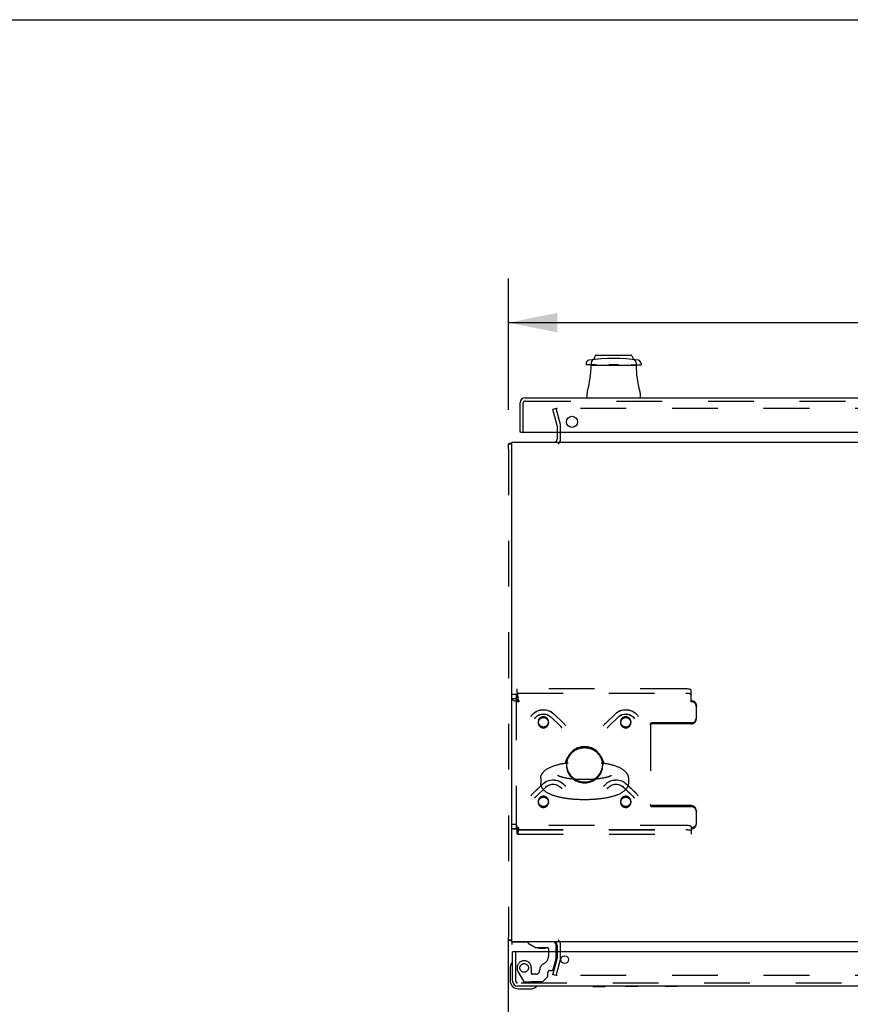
# Model space of a CAD drawing. Header units: inches. Extents: x 0 to 200, y 0 to 129.
# Tile 51 of 99: x 40 to 60, y 106 to 129. Entities that reach past the tile are written whole.
import ezdxf

# ---------------------------------------------------------------- set-up
doc = ezdxf.new("R2010")
doc.units = ezdxf.units.IN
doc.header["$LTSCALE"] = 11
doc.header["$MEASUREMENT"] = 0
doc.linetypes.add('HIDDEN', pattern=[0.2, 0.1, -0.1])
doc.layers.get('0').update_dxf_attribs({"linetype": 'CONTINUOUS'})
for name, color, linetype in [('DEFAULT_2', 8, 'HIDDEN'), ('DIMENSIONS', 7, 'CONTINUOUS'), ('FRONT_UPPER_DOOR_ASSEMBLY', 7, 'CONTINUOUS'), ('REAR_DOOR_ASSEMBLY', 7, 'CONTINUOUS')]:
    doc.layers.add(name, color=color, linetype=linetype)
doc.styles.get("Standard").update_dxf_attribs({"font": 'arial.ttf'})
doc.dimstyles.new('DIMSTYLE_1', dxfattribs={"dimtxt": 0.882353, "dimasz": 1.176471, "dimexe": 0.09, "dimexo": 0.07, "dimgap": 0.0375, "dimtad": 0, "dimtih": 1, "dimtoh": 1, "dimzin": 4, "dimdsep": 46, "dimtxsty": 'Standard', "dimblk": '_FILLED', "dimblk1": '_FILLED', "dimblk2": '_FILLED', "dimcen": 0.09, "dimadec": 3, "dimazin": 1, "dimtfac": 1, "dimtdec": 3, "dimtofl": 0, "dimtmove": 0, "dimatfit": 3, "dimldrblk": '_FILLED', "dimfxl": 0, "dimtolj": 1, "dimtzin": 4, "dimarcsym": 0})

# ---------------------------------------------------------------- blocks, each defined once
blk = doc.blocks.new('_FILLED')
at = {"color": 0, "linetype": 'ByBlock'}
blk.add_solid([(0, 0), (-1, 0.2), (-1, -0.2)], dxfattribs=at)
blk = doc.blocks.new('*D18')
at = {"layer": 'DIMENSIONS', "color": 2, "linetype": 'Continuous'}
for p, q in [((51.673, 120.038), (51.673, 123.19)), ((77.673, 120.038), (77.673, 123.19)), ((51.673, 122.131), (62.69, 122.131)), ((77.673, 122.131), (66.656, 122.131))]:
    blk.add_line(p, q, dxfattribs=at)
at = {"layer": 'DIMENSIONS', "color": 2, "linetype": 'Continuous', "xscale": 1.1764705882, "yscale": 1.1764705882, "zscale": 1.1764705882, "rotation": 180}
blk.add_blockref('_FILLED', (51.673, 122.131), dxfattribs=at)
at = {"layer": 'DIMENSIONS', "color": 2, "linetype": 'Continuous', "xscale": 1.1764705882, "yscale": 1.1764705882, "zscale": 1.1764705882}
blk.add_blockref('_FILLED', (77.673, 122.131), dxfattribs=at)
at = {"layer": 'DIMENSIONS', "color": 2, "linetype": 'Continuous', "insert": (64.673, 122.573), "char_height": 0.8824, "width": 3.08332, "attachment_point": 2, "line_spacing_factor": 0.9}
blk.add_mtext('26.00', dxfattribs=at)

msp = doc.modelspace()

# ---------------------------------------------------------------- linework, layer by layer
at = {"color": 7, "linetype": 'Continuous'}
for p, q in [((0, 129.412), (200, 129.412)), ((52.845, 119.497), (52.845, 119.334)), ((51.673, 119.089), (51.673, 119.215)), ((51.673, 119.215), (51.751, 119.215)), ((51.713, 119.225), (51.701, 119.224)), ((51.751, 107.25), (51.751, 119.254)), ((77.595, 119.254), (51.751, 119.254)), ((52.447, 111.184), (52.447, 111.061)), ((54.555, 111.184), (54.555, 111.061)), ((51.673, 95.166), (51.673, 107.367)), ((51.751, 107.293), (51.673, 107.293)), ((77.595, 107.254), (51.751, 107.254)), ((52.845, 107.174), (52.845, 107.011))]:
    msp.add_line(p, q, dxfattribs=at)
at = {"color": 3, "linetype": 'Continuous'}
for p, q in [((51.751, 107.25), (51.751, 107.188)), ((51.751, 107.25), (52.149, 107.25)), ((52.763, 107.25), (52.79, 107.25))]:
    msp.add_line(p, q, dxfattribs=at)
at = {"color": 7, "linetype": 'Continuous'}
for points in [[(51.701, 119.224), (51.698, 119.224), (51.694, 119.224), (51.691, 119.223), (51.688, 119.223), (51.686, 119.222), (51.683, 119.222), (51.681, 119.221), (51.679, 119.221), (51.677, 119.22), (51.676, 119.219), (51.675, 119.219), (51.674, 119.218), (51.674, 119.217), (51.673, 119.216), (51.673, 119.215)], [(51.751, 119.232), (51.748, 119.231), (51.744, 119.23), (51.74, 119.229), (51.736, 119.228), (51.731, 119.227), (51.727, 119.226), (51.722, 119.226), (51.718, 119.226), (51.713, 119.225)], [(53.966, 111.546), (53.965, 111.547), (53.963, 111.559), (53.959, 111.571), (53.956, 111.582), (53.952, 111.594), (53.948, 111.606), (53.944, 111.617), (53.939, 111.628), (53.934, 111.64), (53.928, 111.651), (53.923, 111.662), (53.917, 111.673), (53.911, 111.683), (53.904, 111.694), (53.897, 111.704), (53.89, 111.714), (53.883, 111.724), (53.875, 111.734), (53.867, 111.743), (53.859, 111.753), (53.85, 111.762), (53.842, 111.771), (53.833, 111.78), (53.824, 111.788), (53.814, 111.796), (53.805, 111.804), (53.795, 111.812), (53.785, 111.819), (53.774, 111.827), (53.764, 111.833), (53.753, 111.84), (53.742, 111.847), (53.731, 111.853), (53.72, 111.858), (53.709, 111.864), (53.698, 111.869), (53.686, 111.874), (53.674, 111.879), (53.662, 111.883), (53.65, 111.887), (53.638, 111.891), (53.626, 111.894), (53.614, 111.897), (53.601, 111.9), (53.589, 111.902), (53.577, 111.905), (53.564, 111.906), (53.551, 111.908), (53.539, 111.909), (53.526, 111.91), (53.514, 111.91), (53.501, 111.91), (53.488, 111.91), (53.476, 111.91), (53.463, 111.909), (53.45, 111.908), (53.438, 111.906), (53.425, 111.905), (53.413, 111.902), (53.4, 111.9), (53.388, 111.897), (53.376, 111.894), (53.363, 111.891), (53.351, 111.887), (53.339, 111.883), (53.328, 111.879), (53.316, 111.874), (53.304, 111.869), (53.293, 111.864), (53.282, 111.858), (53.27, 111.852), (53.259, 111.846), (53.249, 111.84), (53.238, 111.833), (53.228, 111.826), (53.217, 111.819), (53.207, 111.812), (53.197, 111.804), (53.188, 111.796), (53.178, 111.788), (53.169, 111.779), (53.16, 111.771), (53.152, 111.762), (53.143, 111.753), (53.135, 111.743), (53.127, 111.734), (53.119, 111.724), (53.112, 111.714), (53.105, 111.704), (53.098, 111.694), (53.092, 111.683), (53.085, 111.672), (53.079, 111.662), (53.074, 111.651), (53.068, 111.64), (53.063, 111.628), (53.059, 111.617), (53.054, 111.606), (53.05, 111.594), (53.046, 111.582), (53.043, 111.571), (53.04, 111.559), (53.037, 111.547), (53.037, 111.546)], [(52.483, 111.297), (52.488, 111.303), (52.495, 111.312), (52.502, 111.321), (52.51, 111.33), (52.518, 111.339), (52.526, 111.348), (52.535, 111.357), (52.545, 111.365), (52.555, 111.374), (52.566, 111.382), (52.577, 111.391), (52.59, 111.4), (52.603, 111.408), (52.617, 111.417), (52.632, 111.425), (52.648, 111.434), (52.664, 111.442), (52.682, 111.45), (52.701, 111.458), (52.719, 111.466), (52.738, 111.473), (52.756, 111.48), (52.775, 111.486), (52.794, 111.492), (52.812, 111.497), (52.831, 111.503), (52.85, 111.508), (52.869, 111.512), (52.888, 111.517), (52.907, 111.521), (52.926, 111.526), (52.945, 111.529), (52.964, 111.533), (52.984, 111.537), (53.003, 111.54), (53.023, 111.544), (53.043, 111.547), (53.063, 111.55), (53.083, 111.552), (53.104, 111.555)], [(53.898, 111.555), (53.919, 111.552), (53.939, 111.55), (53.959, 111.547), (53.978, 111.544), (53.998, 111.54), (54.017, 111.537), (54.037, 111.533), (54.056, 111.53), (54.075, 111.526), (54.094, 111.522), (54.113, 111.517), (54.131, 111.513), (54.15, 111.508), (54.169, 111.503), (54.187, 111.498), (54.206, 111.493), (54.224, 111.487), (54.242, 111.481), (54.261, 111.474), (54.279, 111.467), (54.297, 111.46), (54.315, 111.453), (54.333, 111.445), (54.349, 111.437), (54.365, 111.428), (54.38, 111.42), (54.394, 111.412), (54.406, 111.404), (54.418, 111.396), (54.429, 111.388), (54.44, 111.38), (54.45, 111.372), (54.459, 111.364), (54.468, 111.356), (54.476, 111.348), (54.484, 111.34), (54.492, 111.331), (54.499, 111.323), (54.506, 111.315), (54.512, 111.306), (54.518, 111.298), (54.519, 111.297)], [(52.447, 111.184), (52.447, 111.186), (52.447, 111.194), (52.448, 111.202), (52.449, 111.21), (52.45, 111.218), (52.452, 111.226), (52.454, 111.234), (52.456, 111.242), (52.459, 111.25), (52.462, 111.258), (52.465, 111.266), (52.469, 111.274), (52.474, 111.281), (52.478, 111.289), (52.483, 111.297)], [(53.501, 111.149), (53.484, 111.149), (53.467, 111.149), (53.45, 111.149), (53.433, 111.15), (53.416, 111.15), (53.399, 111.151), (53.382, 111.151), (53.365, 111.152), (53.349, 111.153), (53.332, 111.154), (53.315, 111.155), (53.299, 111.156), (53.283, 111.157), (53.267, 111.158), (53.251, 111.16), (53.236, 111.161), (53.22, 111.163), (53.205, 111.164), (53.19, 111.166), (53.175, 111.168), (53.16, 111.169), (53.146, 111.171), (53.132, 111.173), (53.118, 111.175), (53.105, 111.177), (53.092, 111.18), (53.079, 111.182), (53.066, 111.184), (53.054, 111.186), (53.042, 111.189), (53.03, 111.191), (53.019, 111.193), (53.008, 111.196), (52.998, 111.198), (52.988, 111.201), (52.978, 111.203), (52.969, 111.205), (52.96, 111.208), (52.951, 111.21), (52.943, 111.213), (52.935, 111.215), (52.928, 111.217), (52.921, 111.219), (52.914, 111.222), (52.908, 111.224), (52.903, 111.226), (52.897, 111.228), (52.892, 111.23), (52.888, 111.232), (52.884, 111.234), (52.88, 111.235), (52.876, 111.237), (52.873, 111.238), (52.871, 111.24), (52.868, 111.241), (52.866, 111.242), (52.864, 111.243), (52.863, 111.244), (52.862, 111.244), (52.861, 111.245), (52.86, 111.245), (52.86, 111.246), (52.86, 111.246), (52.86, 111.246)], [(54.142, 111.245), (54.142, 111.245), (54.142, 111.246), (54.142, 111.246), (54.142, 111.246), (54.142, 111.245), (54.141, 111.245), (54.14, 111.244), (54.139, 111.243), (54.137, 111.243), (54.136, 111.242), (54.133, 111.241), (54.131, 111.239), (54.128, 111.238), (54.125, 111.236), (54.122, 111.235), (54.118, 111.233), (54.114, 111.231), (54.109, 111.23), (54.104, 111.228), (54.099, 111.226), (54.093, 111.223), (54.087, 111.221), (54.08, 111.219), (54.073, 111.217), (54.066, 111.215), (54.058, 111.212), (54.05, 111.21), (54.041, 111.208), (54.033, 111.205), (54.023, 111.203), (54.013, 111.2), (54.003, 111.198), (53.993, 111.195), (53.982, 111.193), (53.971, 111.191), (53.959, 111.188), (53.948, 111.186), (53.935, 111.184), (53.923, 111.182), (53.91, 111.179), (53.897, 111.177), (53.883, 111.175), (53.87, 111.173), (53.856, 111.171), (53.841, 111.169), (53.827, 111.168), (53.812, 111.166), (53.797, 111.164), (53.782, 111.163), (53.766, 111.161), (53.751, 111.16), (53.735, 111.158), (53.719, 111.157), (53.703, 111.156), (53.687, 111.155), (53.67, 111.154), (53.654, 111.153), (53.637, 111.152), (53.62, 111.151), (53.603, 111.151), (53.586, 111.15), (53.569, 111.15), (53.552, 111.149), (53.535, 111.149), (53.518, 111.149), (53.501, 111.149)], [(54.519, 111.297), (54.524, 111.289), (54.528, 111.282), (54.533, 111.274), (54.537, 111.266), (54.54, 111.258), (54.543, 111.251), (54.546, 111.243), (54.548, 111.235), (54.55, 111.227), (54.552, 111.22), (54.553, 111.212), (54.554, 111.204), (54.555, 111.196), (54.555, 111.188), (54.555, 111.184)], [(52.483, 110.948), (52.48, 110.953), (52.475, 110.96), (52.471, 110.968), (52.467, 110.976), (52.464, 110.983), (52.46, 110.991), (52.458, 110.999), (52.455, 111.006), (52.453, 111.014), (52.451, 111.022), (52.45, 111.029), (52.449, 111.037), (52.448, 111.045), (52.447, 111.053), (52.447, 111.061)], [(54.555, 111.061), (54.555, 111.053), (54.554, 111.045), (54.554, 111.037), (54.552, 111.029), (54.551, 111.021), (54.549, 111.014), (54.547, 111.006), (54.544, 110.998), (54.541, 110.99), (54.538, 110.982), (54.534, 110.974), (54.53, 110.966), (54.525, 110.958), (54.52, 110.95), (54.519, 110.948)], [(53.501, 110.666), (53.48, 110.666), (53.458, 110.666), (53.437, 110.666), (53.416, 110.667), (53.394, 110.667), (53.373, 110.668), (53.352, 110.669), (53.331, 110.67), (53.31, 110.671), (53.289, 110.672), (53.268, 110.674), (53.247, 110.675), (53.226, 110.677), (53.205, 110.679), (53.185, 110.681), (53.164, 110.683), (53.144, 110.685), (53.124, 110.687), (53.103, 110.69), (53.083, 110.692), (53.063, 110.695), (53.044, 110.698), (53.024, 110.701), (53.004, 110.704), (52.985, 110.708), (52.966, 110.711), (52.946, 110.715), (52.927, 110.719), (52.908, 110.723), (52.89, 110.727), (52.871, 110.732), (52.852, 110.737), (52.833, 110.742), (52.815, 110.747), (52.797, 110.752), (52.778, 110.758), (52.76, 110.764), (52.742, 110.771), (52.723, 110.777), (52.705, 110.785), (52.687, 110.792), (52.669, 110.8), (52.653, 110.808), (52.637, 110.816), (52.623, 110.825), (52.609, 110.833), (52.596, 110.841), (52.584, 110.849), (52.573, 110.857), (52.562, 110.865), (52.552, 110.873), (52.543, 110.881), (52.534, 110.889), (52.526, 110.897), (52.518, 110.905), (52.511, 110.913), (52.503, 110.922), (52.496, 110.93), (52.49, 110.939), (52.484, 110.947), (52.483, 110.948)], [(54.519, 110.948), (54.514, 110.942), (54.508, 110.933), (54.5, 110.924), (54.493, 110.915), (54.484, 110.906), (54.476, 110.897), (54.467, 110.888), (54.458, 110.88), (54.447, 110.871), (54.436, 110.862), (54.425, 110.854), (54.413, 110.845), (54.4, 110.837), (54.385, 110.828), (54.37, 110.82), (54.355, 110.811), (54.338, 110.803), (54.32, 110.795), (54.302, 110.787), (54.283, 110.779), (54.264, 110.772), (54.246, 110.765), (54.227, 110.759), (54.208, 110.753), (54.19, 110.748), (54.171, 110.742), (54.152, 110.737), (54.133, 110.732), (54.114, 110.728), (54.096, 110.724), (54.076, 110.719), (54.057, 110.715), (54.038, 110.712), (54.018, 110.708), (53.999, 110.705), (53.979, 110.701), (53.959, 110.698), (53.94, 110.695), (53.92, 110.693), (53.899, 110.69), (53.879, 110.687), (53.859, 110.685), (53.838, 110.683), (53.818, 110.681), (53.797, 110.679), (53.776, 110.677), (53.756, 110.675), (53.735, 110.674), (53.714, 110.672), (53.693, 110.671), (53.671, 110.67), (53.65, 110.669), (53.629, 110.668), (53.608, 110.667), (53.587, 110.667), (53.565, 110.666), (53.544, 110.666), (53.522, 110.666), (53.501, 110.666)], [(51.713, 107.282), (51.701, 107.283), (51.698, 107.283), (51.694, 107.284), (51.691, 107.284), (51.688, 107.284), (51.686, 107.285), (51.683, 107.285), (51.681, 107.286), (51.679, 107.286), (51.677, 107.287), (51.676, 107.288), (51.675, 107.289), (51.674, 107.289), (51.674, 107.29), (51.673, 107.291), (51.673, 107.293)], [(51.751, 107.275), (51.748, 107.276), (51.744, 107.277), (51.74, 107.278), (51.736, 107.279), (51.731, 107.28), (51.727, 107.281), (51.722, 107.281), (51.718, 107.282), (51.713, 107.282)]]:
    msp.add_lwpolyline(points, dxfattribs=at)
for centre, start, end in [((52.765, 119.334), 270, 360), ((52.765, 107.174), 0, 90)]:
    msp.add_arc(centre, 0.08, start, end, dxfattribs=at)
at = {"layer": 'DEFAULT_2', "color": 8, "linetype": 'HIDDEN'}
for p, q in [((52.816, 120.066), (52.741, 120.046)), ((52.843, 119.663), (52.741, 120.046)), ((52.919, 119.683), (52.816, 120.066)), ((76.505, 120.066), (52.841, 120.066)), ((52.845, 119.65), (52.845, 119.497)), ((52.923, 119.334), (52.923, 119.65)), ((51.673, 119.089), (51.673, 107.367)), ((51.751, 113.2), (51.855, 113.2)), ((51.855, 113.2), (51.855, 109.975)), ((51.885, 113.227), (51.885, 113.329)), ((55.939, 113.329), (51.885, 113.329)), ((51.885, 113.229), (55.939, 113.229)), ((51.885, 113.227), (51.885, 113.126)), ((56.064, 113.022), (56.064, 113.297)), ((51.751, 113.097), (51.855, 113.097)), ((51.913, 113.065), (51.909, 113.096)), ((51.916, 113.056), (51.909, 113.077)), ((51.916, 113.04), (51.913, 113.065)), ((51.918, 113.049), (51.916, 113.056)), ((51.918, 113.022), (51.916, 113.04)), ((51.918, 113.049), (51.918, 113.022)), ((56.189, 112.928), (56.189, 112.901)), ((56.189, 112.61), (56.189, 112.901)), ((52.687, 112.657), (52.92, 112.432)), ((52.688, 112.655), (52.921, 112.43)), ((52.759, 112.732), (52.992, 112.507)), ((52.761, 112.73), (52.994, 112.505)), ((54.009, 112.505), (54.242, 112.73)), ((54.01, 112.507), (54.243, 112.732)), ((54.081, 112.43), (54.314, 112.655)), ((54.082, 112.432), (54.315, 112.657)), ((52.387, 112.541), (52.387, 112.514)), ((52.637, 112.541), (52.637, 112.514)), ((54.366, 112.541), (54.366, 112.514)), ((54.616, 112.541), (54.616, 112.514)), ((55.089, 112.46), (55.089, 112.487)), ((55.089, 112.46), (55.089, 110.526)), ((56.064, 112.516), (55.119, 112.516)), ((56.064, 112.489), (55.119, 112.489)), ((53.064, 111.52), (53.064, 111.493)), ((53.939, 111.52), (53.939, 111.493)), ((52.262, 110.818), (52.495, 111.043)), ((52.264, 110.82), (52.497, 111.045)), ((54.505, 111.045), (54.738, 110.82)), ((54.507, 111.043), (54.74, 110.818)), ((52.335, 110.743), (52.568, 110.968)), ((52.336, 110.745), (52.569, 110.97)), ((54.433, 110.97), (54.666, 110.745)), ((54.434, 110.968), (54.667, 110.743)), ((52.387, 110.629), (52.387, 110.602)), ((52.637, 110.629), (52.637, 110.602)), ((54.366, 110.629), (54.366, 110.602)), ((54.616, 110.629), (54.616, 110.602)), ((56.064, 110.524), (55.119, 110.524)), ((56.064, 110.497), (55.119, 110.497)), ((56.189, 110.403), (56.189, 110.376)), ((56.189, 110.085), (56.189, 110.376)), ((51.751, 110.078), (51.855, 110.078)), ((51.885, 109.846), (51.885, 110.049)), ((55.939, 110.049), (51.885, 110.049)), ((51.751, 109.975), (51.855, 109.975)), ((51.874, 109.98), (51.865, 109.978)), ((51.885, 109.948), (55.939, 109.948)), ((51.891, 109.944), (56.064, 109.944)), ((51.891, 109.84), (56.064, 109.84)), ((51.918, 109.964), (51.918, 109.991)), ((56.064, 110.016), (56.064, 109.964)), ((56.064, 109.964), (56.064, 109.84)), ((52.845, 107.011), (52.845, 106.858)), ((52.923, 106.858), (52.923, 107.174)), ((52.741, 106.461), (52.843, 106.844)), ((52.816, 106.441), (52.919, 106.824)), ((52.816, 106.441), (52.741, 106.461)), ((76.505, 106.441), (52.841, 106.441))]:
    msp.add_line(p, q, dxfattribs=at)
for points in [[(52.841, 120.066), (52.84, 120.066), (52.838, 120.066), (52.837, 120.065), (52.835, 120.065), (52.834, 120.064), (52.833, 120.063), (52.832, 120.063), (52.83, 120.062), (52.829, 120.06), (52.829, 120.059), (52.828, 120.058), (52.827, 120.057), (52.827, 120.055), (52.827, 120.054), (52.826, 120.052), (52.826, 120.052)], [(52.826, 120.052), (52.826, 120.051), (52.827, 120.049), (52.827, 120.048)], [(51.909, 113.096), (51.906, 113.115), (51.904, 113.132), (51.902, 113.149), (51.899, 113.165), (51.897, 113.179), (51.895, 113.192), (51.892, 113.203), (51.89, 113.213), (51.887, 113.221), (51.885, 113.227)], [(51.909, 113.077), (51.906, 113.084), (51.904, 113.091), (51.902, 113.097), (51.899, 113.103), (51.897, 113.108), (51.895, 113.113), (51.892, 113.117), (51.89, 113.121), (51.887, 113.124), (51.885, 113.126)], [(56.064, 113.297), (56.062, 113.301), (56.059, 113.305), (56.054, 113.309), (56.047, 113.313), (56.038, 113.316), (56.027, 113.32), (56.015, 113.322), (56.001, 113.325), (55.986, 113.327), (55.971, 113.328), (55.955, 113.329), (55.939, 113.329)], [(55.939, 113.229), (55.955, 113.228), (55.971, 113.227), (55.986, 113.226), (56.001, 113.224), (56.015, 113.222), (56.027, 113.219), (56.038, 113.216), (56.047, 113.212), (56.054, 113.209), (56.059, 113.205), (56.062, 113.2), (56.064, 113.196)], [(51.751, 113.097), (51.752, 113.09), (51.755, 113.083), (51.76, 113.076), (51.768, 113.069), (51.777, 113.063), (51.788, 113.057), (51.8, 113.051), (51.814, 113.045), (51.829, 113.04), (51.846, 113.036), (51.863, 113.031), (51.881, 113.028), (51.899, 113.025), (51.918, 113.022)], [(51.855, 113.097), (51.855, 113.093), (51.857, 113.089), (51.859, 113.085), (51.861, 113.081), (51.865, 113.077), (51.869, 113.073), (51.874, 113.07), (51.879, 113.066), (51.885, 113.063), (51.891, 113.06), (51.897, 113.057), (51.904, 113.054), (51.911, 113.051), (51.918, 113.049)], [(56.064, 113.049), (56.08, 113.048), (56.096, 113.045), (56.111, 113.04), (56.126, 113.033), (56.14, 113.024), (56.152, 113.014), (56.163, 113.002), (56.172, 112.989), (56.179, 112.975), (56.184, 112.96), (56.187, 112.944), (56.189, 112.928)], [(56.189, 112.901), (56.187, 112.917), (56.184, 112.933), (56.179, 112.948), (56.172, 112.962), (56.163, 112.975), (56.152, 112.987), (56.14, 112.997), (56.126, 113.006), (56.111, 113.013), (56.096, 113.018), (56.08, 113.021), (56.064, 113.022)], [(52.212, 112.668), (52.232, 112.696), (52.255, 112.722), (52.28, 112.746), (52.308, 112.767), (52.337, 112.786), (52.369, 112.802), (52.402, 112.814), (52.436, 112.823), (52.47, 112.829), (52.505, 112.831), (52.541, 112.83), (52.575, 112.826), (52.609, 112.818), (52.643, 112.806), (52.674, 112.792), (52.705, 112.775), (52.733, 112.754), (52.759, 112.732)], [(52.212, 112.668), (52.232, 112.696), (52.255, 112.722), (52.28, 112.745), (52.308, 112.766), (52.337, 112.785), (52.369, 112.8), (52.402, 112.812), (52.436, 112.821), (52.471, 112.827), (52.506, 112.829), (52.541, 112.828), (52.576, 112.823), (52.61, 112.815), (52.644, 112.804), (52.676, 112.79), (52.706, 112.773), (52.734, 112.752), (52.761, 112.73)], [(52.3, 112.613), (52.317, 112.635), (52.335, 112.656), (52.356, 112.674), (52.379, 112.69), (52.403, 112.703), (52.429, 112.713), (52.456, 112.721), (52.483, 112.726), (52.511, 112.727), (52.539, 112.726), (52.566, 112.721), (52.593, 112.714), (52.619, 112.703), (52.643, 112.69), (52.666, 112.675), (52.687, 112.657)], [(52.3, 112.613), (52.317, 112.635), (52.335, 112.656), (52.356, 112.673), (52.379, 112.689), (52.404, 112.702), (52.43, 112.712), (52.457, 112.719), (52.484, 112.724), (52.512, 112.725), (52.54, 112.724), (52.567, 112.719), (52.594, 112.712), (52.62, 112.701), (52.645, 112.688), (52.667, 112.673), (52.688, 112.655)], [(52.512, 112.662), (52.495, 112.661), (52.479, 112.657), (52.464, 112.652), (52.449, 112.645), (52.435, 112.637), (52.423, 112.626), (52.412, 112.614), (52.403, 112.601), (52.396, 112.587), (52.391, 112.572), (52.388, 112.557), (52.387, 112.541)], [(52.512, 112.635), (52.495, 112.634), (52.479, 112.631), (52.464, 112.625), (52.449, 112.618), (52.435, 112.61), (52.423, 112.599), (52.412, 112.587), (52.403, 112.574), (52.396, 112.56), (52.391, 112.545), (52.388, 112.53), (52.387, 112.514)], [(52.6, 112.626), (52.588, 112.637), (52.574, 112.645), (52.559, 112.652), (52.544, 112.657), (52.528, 112.661), (52.512, 112.662)], [(52.6, 112.599), (52.588, 112.61), (52.574, 112.618), (52.559, 112.625), (52.544, 112.631), (52.528, 112.634), (52.512, 112.635)], [(54.242, 112.73), (54.268, 112.752), (54.296, 112.773), (54.326, 112.79), (54.358, 112.804), (54.392, 112.815), (54.426, 112.823), (54.461, 112.828), (54.496, 112.829), (54.531, 112.827), (54.566, 112.821), (54.6, 112.812), (54.633, 112.8), (54.665, 112.785), (54.694, 112.767), (54.722, 112.745), (54.748, 112.722), (54.77, 112.696), (54.79, 112.668)], [(54.243, 112.732), (54.269, 112.755), (54.298, 112.775), (54.328, 112.792), (54.36, 112.807), (54.394, 112.818), (54.428, 112.826), (54.463, 112.83), (54.498, 112.831), (54.533, 112.829), (54.568, 112.823), (54.602, 112.814), (54.634, 112.801), (54.665, 112.786), (54.695, 112.767), (54.722, 112.746), (54.748, 112.722), (54.77, 112.696), (54.79, 112.668)], [(54.314, 112.655), (54.335, 112.673), (54.358, 112.688), (54.382, 112.701), (54.408, 112.712), (54.435, 112.719), (54.462, 112.724), (54.49, 112.725), (54.518, 112.724), (54.545, 112.719), (54.572, 112.712), (54.598, 112.702), (54.623, 112.689), (54.646, 112.673), (54.667, 112.656), (54.685, 112.635), (54.702, 112.613)], [(54.315, 112.657), (54.336, 112.675), (54.359, 112.69), (54.384, 112.704), (54.409, 112.714), (54.436, 112.721), (54.464, 112.726), (54.492, 112.727), (54.52, 112.726), (54.547, 112.721), (54.574, 112.713), (54.6, 112.703), (54.624, 112.689), (54.646, 112.674), (54.667, 112.656), (54.686, 112.635), (54.702, 112.613)], [(54.491, 112.662), (54.474, 112.661), (54.458, 112.657), (54.443, 112.652), (54.428, 112.645), (54.415, 112.637), (54.402, 112.626)], [(54.491, 112.635), (54.474, 112.634), (54.458, 112.631), (54.443, 112.625), (54.428, 112.618), (54.415, 112.61), (54.402, 112.599)], [(54.616, 112.541), (54.615, 112.557), (54.611, 112.572), (54.606, 112.587), (54.599, 112.601), (54.59, 112.614), (54.579, 112.626), (54.567, 112.637), (54.553, 112.645), (54.538, 112.652), (54.523, 112.657), (54.507, 112.661), (54.491, 112.662)], [(54.616, 112.514), (54.615, 112.53), (54.611, 112.545), (54.606, 112.56), (54.599, 112.574), (54.59, 112.587), (54.579, 112.599), (54.567, 112.61), (54.553, 112.618), (54.538, 112.625), (54.523, 112.631), (54.507, 112.634), (54.491, 112.635)], [(56.064, 112.516), (56.08, 112.517), (56.096, 112.52), (56.111, 112.525), (56.126, 112.532), (56.14, 112.541), (56.152, 112.551), (56.163, 112.563), (56.172, 112.576), (56.179, 112.591), (56.184, 112.606), (56.187, 112.621), (56.189, 112.637)], [(52.387, 112.541), (52.388, 112.525), (52.391, 112.51), (52.396, 112.495), (52.403, 112.48), (52.412, 112.467), (52.423, 112.455)], [(52.387, 112.514), (52.388, 112.498), (52.391, 112.483), (52.396, 112.468), (52.403, 112.454), (52.412, 112.44), (52.423, 112.429)], [(52.423, 112.455), (52.436, 112.445), (52.449, 112.436), (52.464, 112.429), (52.479, 112.424), (52.495, 112.421), (52.512, 112.42)], [(52.423, 112.429), (52.436, 112.418), (52.449, 112.409), (52.464, 112.402), (52.479, 112.397), (52.495, 112.394), (52.512, 112.393)], [(52.512, 112.42), (52.528, 112.421), (52.544, 112.424), (52.559, 112.429), (52.574, 112.436), (52.588, 112.445), (52.6, 112.455), (52.611, 112.467), (52.62, 112.48), (52.627, 112.495), (52.632, 112.51), (52.635, 112.525), (52.637, 112.541)], [(52.512, 112.393), (52.528, 112.394), (52.544, 112.397), (52.559, 112.402), (52.574, 112.409), (52.588, 112.418), (52.6, 112.429), (52.611, 112.44), (52.62, 112.454), (52.627, 112.468), (52.632, 112.483), (52.635, 112.498), (52.637, 112.514)], [(52.637, 112.541), (52.635, 112.557), (52.632, 112.572), (52.627, 112.587), (52.62, 112.601), (52.611, 112.614), (52.6, 112.626)], [(52.637, 112.514), (52.635, 112.53), (52.632, 112.545), (52.627, 112.56), (52.62, 112.574), (52.611, 112.587), (52.6, 112.599)], [(52.92, 112.432), (52.926, 112.425), (52.933, 112.418), (52.939, 112.411), (52.945, 112.404), (52.95, 112.396), (52.956, 112.388)], [(52.921, 112.43), (52.928, 112.423), (52.934, 112.417), (52.94, 112.41), (52.945, 112.403), (52.951, 112.396)], [(52.992, 112.507), (53.002, 112.497), (53.011, 112.487), (53.02, 112.476), (53.028, 112.465), (53.037, 112.454), (53.044, 112.443)], [(52.994, 112.505), (53.003, 112.495), (53.012, 112.485), (53.021, 112.475), (53.029, 112.465), (53.037, 112.454)], [(53.958, 112.443), (53.966, 112.454), (53.974, 112.465), (53.982, 112.476), (53.991, 112.487), (54, 112.497), (54.01, 112.507)], [(53.965, 112.454), (53.973, 112.465), (53.981, 112.475), (53.99, 112.485), (53.999, 112.495), (54.009, 112.505)], [(54.047, 112.388), (54.052, 112.396), (54.057, 112.404), (54.063, 112.411), (54.069, 112.418), (54.076, 112.425), (54.082, 112.432)], [(54.052, 112.396), (54.057, 112.403), (54.063, 112.41), (54.068, 112.417), (54.075, 112.423), (54.081, 112.43)], [(54.402, 112.626), (54.391, 112.614), (54.382, 112.601), (54.375, 112.587), (54.37, 112.572), (54.367, 112.557), (54.366, 112.541)], [(54.402, 112.599), (54.391, 112.587), (54.382, 112.574), (54.375, 112.56), (54.37, 112.545), (54.367, 112.53), (54.366, 112.514)], [(54.366, 112.541), (54.367, 112.525), (54.37, 112.51), (54.375, 112.495), (54.382, 112.48), (54.391, 112.467), (54.402, 112.455), (54.415, 112.445), (54.428, 112.436), (54.443, 112.429), (54.458, 112.424), (54.474, 112.421), (54.491, 112.42)], [(54.366, 112.514), (54.367, 112.498), (54.37, 112.483), (54.375, 112.468), (54.382, 112.454), (54.391, 112.44), (54.402, 112.429), (54.415, 112.418), (54.428, 112.409), (54.443, 112.402), (54.458, 112.397), (54.474, 112.394), (54.491, 112.393)], [(54.491, 112.42), (54.507, 112.421), (54.523, 112.424), (54.538, 112.429), (54.553, 112.436), (54.567, 112.445), (54.579, 112.455)], [(54.491, 112.393), (54.507, 112.394), (54.523, 112.397), (54.538, 112.402), (54.553, 112.409), (54.567, 112.418), (54.579, 112.429)], [(54.579, 112.455), (54.59, 112.467), (54.599, 112.48), (54.606, 112.495), (54.611, 112.51), (54.615, 112.525), (54.616, 112.541)], [(54.579, 112.429), (54.59, 112.44), (54.599, 112.454), (54.606, 112.468), (54.611, 112.483), (54.615, 112.498), (54.616, 112.514)], [(55.089, 112.487), (55.089, 112.493), (55.091, 112.498), (55.094, 112.503), (55.097, 112.508), (55.102, 112.511), (55.107, 112.514), (55.113, 112.516), (55.119, 112.516)], [(55.089, 112.46), (55.089, 112.466), (55.091, 112.471), (55.094, 112.476), (55.097, 112.481), (55.102, 112.484), (55.107, 112.487), (55.113, 112.489), (55.119, 112.489)], [(56.064, 112.489), (56.08, 112.49), (56.096, 112.493), (56.111, 112.498), (56.126, 112.505), (56.14, 112.514), (56.152, 112.525), (56.163, 112.536), (56.172, 112.55), (56.179, 112.564), (56.184, 112.579), (56.187, 112.594), (56.189, 112.61)], [(53.501, 111.943), (53.458, 111.941), (53.416, 111.934), (53.374, 111.924), (53.334, 111.91), (53.295, 111.893), (53.258, 111.871), (53.224, 111.847), (53.192, 111.819), (53.163, 111.788), (53.137, 111.755), (53.115, 111.719), (53.097, 111.682), (53.082, 111.643), (53.072, 111.602), (53.066, 111.561), (53.064, 111.52)], [(53.939, 111.52), (53.936, 111.561), (53.93, 111.602), (53.92, 111.643), (53.905, 111.682), (53.887, 111.719), (53.865, 111.755), (53.839, 111.788), (53.81, 111.819), (53.779, 111.847), (53.744, 111.871), (53.707, 111.893), (53.669, 111.91), (53.628, 111.924), (53.586, 111.934), (53.544, 111.941), (53.501, 111.943)], [(53.501, 111.916), (53.458, 111.914), (53.416, 111.908), (53.374, 111.897), (53.334, 111.883), (53.295, 111.866), (53.258, 111.844), (53.224, 111.82), (53.192, 111.792), (53.163, 111.761), (53.137, 111.728), (53.115, 111.692), (53.097, 111.655), (53.082, 111.616), (53.072, 111.576), (53.066, 111.534), (53.064, 111.493)], [(53.939, 111.493), (53.936, 111.534), (53.93, 111.576), (53.92, 111.616), (53.905, 111.655), (53.887, 111.692), (53.865, 111.728), (53.839, 111.761), (53.81, 111.792), (53.779, 111.82), (53.744, 111.844), (53.707, 111.866), (53.669, 111.883), (53.628, 111.897), (53.586, 111.908), (53.544, 111.914), (53.501, 111.916)], [(53.064, 111.52), (53.066, 111.479), (53.072, 111.438), (53.082, 111.397), (53.097, 111.358), (53.115, 111.321), (53.137, 111.285), (53.163, 111.252), (53.192, 111.221), (53.224, 111.193), (53.258, 111.169), (53.295, 111.147), (53.334, 111.13), (53.374, 111.116), (53.416, 111.106), (53.458, 111.099), (53.501, 111.097)], [(53.064, 111.493), (53.066, 111.452), (53.072, 111.411), (53.082, 111.37), (53.097, 111.331), (53.115, 111.294), (53.137, 111.258), (53.163, 111.225), (53.192, 111.194), (53.224, 111.166), (53.258, 111.142), (53.295, 111.12), (53.334, 111.103), (53.374, 111.089), (53.416, 111.079), (53.458, 111.073), (53.501, 111.07)], [(53.501, 111.097), (53.544, 111.099), (53.586, 111.106), (53.628, 111.116), (53.669, 111.13), (53.707, 111.147), (53.744, 111.169), (53.779, 111.193), (53.81, 111.221), (53.839, 111.252), (53.865, 111.285), (53.887, 111.321), (53.905, 111.358), (53.92, 111.397), (53.93, 111.438), (53.936, 111.479), (53.939, 111.52)], [(53.501, 111.07), (53.544, 111.073), (53.586, 111.079), (53.628, 111.089), (53.669, 111.103), (53.707, 111.12), (53.744, 111.142), (53.779, 111.166), (53.81, 111.194), (53.839, 111.225), (53.865, 111.258), (53.887, 111.294), (53.905, 111.331), (53.92, 111.37), (53.93, 111.411), (53.936, 111.452), (53.939, 111.493)], [(52.495, 111.043), (52.522, 111.066), (52.55, 111.086), (52.58, 111.103), (52.612, 111.118), (52.646, 111.129), (52.68, 111.137), (52.715, 111.141), (52.75, 111.142), (52.785, 111.14), (52.82, 111.135), (52.854, 111.126), (52.887, 111.113), (52.918, 111.098), (52.948, 111.08), (52.976, 111.059), (53.001, 111.035), (53.024, 111.009), (53.044, 110.981)], [(52.497, 111.045), (52.523, 111.068), (52.552, 111.088), (52.582, 111.106), (52.614, 111.12), (52.648, 111.131), (52.682, 111.139), (52.717, 111.144), (52.752, 111.145), (52.787, 111.142), (52.822, 111.136), (52.855, 111.127), (52.888, 111.115), (52.919, 111.099), (52.949, 111.08), (52.976, 111.059), (53.002, 111.035), (53.024, 111.009), (53.044, 110.981)], [(52.568, 110.968), (52.589, 110.986), (52.611, 111.002), (52.636, 111.015), (52.662, 111.025), (52.689, 111.032), (52.716, 111.037), (52.744, 111.038), (52.772, 111.037), (52.799, 111.033), (52.826, 111.025), (52.852, 111.015), (52.877, 111.002), (52.9, 110.987), (52.921, 110.969), (52.939, 110.949), (52.956, 110.927)], [(52.569, 110.97), (52.59, 110.988), (52.613, 111.004), (52.637, 111.017), (52.663, 111.027), (52.69, 111.035), (52.718, 111.039), (52.746, 111.041), (52.773, 111.039), (52.801, 111.034), (52.828, 111.027), (52.853, 111.016), (52.878, 111.003), (52.9, 110.987), (52.921, 110.969), (52.939, 110.949), (52.956, 110.927)], [(53.958, 110.981), (53.978, 111.009), (54.001, 111.035), (54.026, 111.059), (54.054, 111.081), (54.084, 111.099), (54.115, 111.115), (54.148, 111.127), (54.182, 111.136), (54.217, 111.142), (54.252, 111.145), (54.287, 111.143), (54.322, 111.139), (54.356, 111.131), (54.389, 111.12), (54.421, 111.105), (54.451, 111.088), (54.479, 111.068), (54.505, 111.045)], [(53.958, 110.981), (53.978, 111.009), (54.001, 111.035), (54.026, 111.059), (54.054, 111.08), (54.084, 111.098), (54.115, 111.113), (54.148, 111.126), (54.182, 111.134), (54.217, 111.14), (54.252, 111.142), (54.287, 111.141), (54.322, 111.137), (54.356, 111.129), (54.39, 111.118), (54.422, 111.103), (54.452, 111.086), (54.481, 111.066), (54.507, 111.043)], [(54.047, 110.927), (54.063, 110.949), (54.081, 110.969), (54.102, 110.987), (54.125, 111.003), (54.149, 111.016), (54.175, 111.027), (54.202, 111.034), (54.229, 111.039), (54.257, 111.041), (54.285, 111.039), (54.313, 111.035), (54.339, 111.027), (54.365, 111.017), (54.389, 111.004), (54.412, 110.988), (54.433, 110.97)], [(54.047, 110.927), (54.063, 110.949), (54.082, 110.969), (54.103, 110.987), (54.125, 111.002), (54.15, 111.015), (54.176, 111.025), (54.203, 111.033), (54.23, 111.037), (54.258, 111.038), (54.286, 111.037), (54.314, 111.032), (54.34, 111.025), (54.366, 111.015), (54.391, 111.002), (54.414, 110.986), (54.434, 110.968)], [(52.212, 110.756), (52.219, 110.767), (52.227, 110.779), (52.236, 110.789), (52.245, 110.8), (52.254, 110.81), (52.264, 110.82)], [(52.219, 110.767), (52.227, 110.778), (52.235, 110.788), (52.244, 110.799), (52.253, 110.808), (52.262, 110.818)], [(52.3, 110.702), (52.306, 110.709), (52.311, 110.717), (52.317, 110.724), (52.323, 110.732), (52.33, 110.738), (52.336, 110.745)], [(52.305, 110.709), (52.311, 110.716), (52.316, 110.723), (52.322, 110.73), (52.328, 110.737), (52.335, 110.743)], [(52.512, 110.75), (52.495, 110.749), (52.479, 110.746), (52.464, 110.741), (52.449, 110.734), (52.436, 110.725), (52.423, 110.714)], [(52.637, 110.629), (52.635, 110.645), (52.632, 110.66), (52.627, 110.675), (52.62, 110.689), (52.611, 110.703), (52.6, 110.714), (52.588, 110.725), (52.574, 110.734), (52.559, 110.741), (52.544, 110.746), (52.528, 110.749), (52.512, 110.75)], [(54.491, 110.75), (54.474, 110.749), (54.458, 110.746), (54.443, 110.741), (54.428, 110.734), (54.415, 110.725), (54.402, 110.714), (54.391, 110.703), (54.382, 110.689), (54.375, 110.675), (54.37, 110.66), (54.367, 110.645), (54.366, 110.629)], [(54.579, 110.714), (54.567, 110.725), (54.553, 110.734), (54.538, 110.741), (54.523, 110.746), (54.507, 110.749), (54.491, 110.75)], [(54.666, 110.745), (54.673, 110.738), (54.679, 110.732), (54.685, 110.724), (54.691, 110.717), (54.696, 110.709), (54.702, 110.702)], [(54.667, 110.743), (54.674, 110.737), (54.68, 110.73), (54.686, 110.723), (54.691, 110.716), (54.697, 110.709)], [(54.738, 110.82), (54.748, 110.81), (54.757, 110.8), (54.766, 110.789), (54.775, 110.779), (54.783, 110.767), (54.79, 110.756)], [(54.74, 110.818), (54.749, 110.808), (54.758, 110.799), (54.767, 110.788), (54.775, 110.778), (54.783, 110.767)], [(52.423, 110.714), (52.412, 110.703), (52.403, 110.689), (52.396, 110.675), (52.391, 110.66), (52.388, 110.645), (52.387, 110.629)], [(52.423, 110.688), (52.412, 110.676), (52.403, 110.663), (52.396, 110.648), (52.391, 110.633), (52.388, 110.618), (52.387, 110.602)], [(52.387, 110.629), (52.388, 110.613), (52.391, 110.598), (52.396, 110.583), (52.403, 110.569), (52.412, 110.556), (52.423, 110.544), (52.435, 110.533), (52.449, 110.525), (52.464, 110.518), (52.479, 110.512), (52.495, 110.509), (52.512, 110.508)], [(52.387, 110.602), (52.388, 110.586), (52.391, 110.571), (52.396, 110.556), (52.403, 110.542), (52.412, 110.529), (52.423, 110.517), (52.435, 110.506), (52.449, 110.498), (52.464, 110.491), (52.479, 110.486), (52.495, 110.482), (52.512, 110.481)], [(52.512, 110.723), (52.495, 110.722), (52.479, 110.719), (52.464, 110.714), (52.449, 110.707), (52.436, 110.698), (52.423, 110.688)], [(52.637, 110.602), (52.635, 110.618), (52.632, 110.633), (52.627, 110.648), (52.62, 110.663), (52.611, 110.676), (52.6, 110.688), (52.588, 110.698), (52.574, 110.707), (52.559, 110.714), (52.544, 110.719), (52.528, 110.722), (52.512, 110.723)], [(52.512, 110.508), (52.528, 110.509), (52.544, 110.512), (52.559, 110.518), (52.574, 110.525), (52.588, 110.533), (52.6, 110.544)], [(52.512, 110.481), (52.528, 110.482), (52.544, 110.486), (52.559, 110.491), (52.574, 110.498), (52.588, 110.506), (52.6, 110.517)], [(52.6, 110.544), (52.611, 110.556), (52.62, 110.569), (52.627, 110.583), (52.632, 110.598), (52.635, 110.613), (52.637, 110.629)], [(52.6, 110.517), (52.611, 110.529), (52.62, 110.542), (52.627, 110.556), (52.632, 110.571), (52.635, 110.586), (52.637, 110.602)], [(54.491, 110.723), (54.474, 110.722), (54.458, 110.719), (54.443, 110.714), (54.428, 110.707), (54.415, 110.698), (54.402, 110.688), (54.391, 110.676), (54.382, 110.663), (54.375, 110.648), (54.37, 110.633), (54.367, 110.618), (54.366, 110.602)], [(54.366, 110.629), (54.367, 110.613), (54.37, 110.598), (54.375, 110.583), (54.382, 110.569), (54.391, 110.556), (54.402, 110.544)], [(54.366, 110.602), (54.367, 110.586), (54.37, 110.571), (54.375, 110.556), (54.382, 110.542), (54.391, 110.529), (54.402, 110.517)], [(54.402, 110.544), (54.415, 110.533), (54.428, 110.525), (54.443, 110.518), (54.458, 110.512), (54.474, 110.509), (54.491, 110.508)], [(54.402, 110.517), (54.415, 110.506), (54.428, 110.498), (54.443, 110.491), (54.458, 110.486), (54.474, 110.482), (54.491, 110.481)], [(54.579, 110.688), (54.567, 110.698), (54.553, 110.707), (54.538, 110.714), (54.523, 110.719), (54.507, 110.722), (54.491, 110.723)], [(54.491, 110.508), (54.507, 110.509), (54.523, 110.512), (54.538, 110.518), (54.553, 110.525), (54.567, 110.533), (54.579, 110.544), (54.59, 110.556), (54.599, 110.569), (54.606, 110.583), (54.611, 110.598), (54.615, 110.613), (54.616, 110.629)], [(54.491, 110.481), (54.507, 110.482), (54.523, 110.486), (54.538, 110.491), (54.553, 110.498), (54.567, 110.506), (54.579, 110.517), (54.59, 110.529), (54.599, 110.542), (54.606, 110.556), (54.611, 110.571), (54.615, 110.586), (54.616, 110.602)], [(54.616, 110.629), (54.615, 110.645), (54.611, 110.66), (54.606, 110.675), (54.599, 110.689), (54.59, 110.703), (54.579, 110.714)], [(54.616, 110.602), (54.615, 110.618), (54.611, 110.633), (54.606, 110.648), (54.599, 110.663), (54.59, 110.676), (54.579, 110.688)], [(55.119, 110.524), (55.113, 110.524), (55.107, 110.526), (55.102, 110.529), (55.097, 110.532), (55.094, 110.537), (55.091, 110.542), (55.089, 110.547), (55.089, 110.553)], [(55.119, 110.497), (55.113, 110.498), (55.107, 110.499), (55.102, 110.502), (55.097, 110.505), (55.094, 110.51), (55.091, 110.515), (55.089, 110.52), (55.089, 110.526)], [(56.189, 110.403), (56.187, 110.419), (56.184, 110.434), (56.179, 110.449), (56.172, 110.464), (56.163, 110.477), (56.152, 110.489), (56.14, 110.499), (56.126, 110.508), (56.111, 110.515), (56.096, 110.52), (56.08, 110.523), (56.064, 110.524)], [(56.189, 110.376), (56.187, 110.392), (56.184, 110.407), (56.179, 110.422), (56.172, 110.437), (56.163, 110.45), (56.152, 110.462), (56.14, 110.472), (56.126, 110.481), (56.111, 110.488), (56.096, 110.493), (56.08, 110.496), (56.064, 110.497)], [(56.064, 110.016), (56.062, 110.021), (56.059, 110.025), (56.054, 110.029), (56.047, 110.033), (56.038, 110.036), (56.027, 110.039), (56.015, 110.042), (56.001, 110.044), (55.986, 110.046), (55.971, 110.048), (55.955, 110.048), (55.939, 110.049)], [(56.189, 110.112), (56.187, 110.096), (56.184, 110.08), (56.179, 110.065), (56.172, 110.051), (56.163, 110.038), (56.152, 110.026), (56.14, 110.016), (56.126, 110.007), (56.111, 110), (56.096, 109.995), (56.08, 109.992), (56.064, 109.991)], [(56.064, 109.964), (56.08, 109.965), (56.096, 109.968), (56.111, 109.973), (56.126, 109.98), (56.14, 109.989), (56.152, 109.999), (56.163, 110.011), (56.172, 110.024), (56.179, 110.039), (56.184, 110.054), (56.187, 110.069), (56.189, 110.085)], [(51.918, 109.964), (51.899, 109.962), (51.881, 109.961), (51.863, 109.96), (51.846, 109.959), (51.829, 109.959), (51.814, 109.96), (51.8, 109.961), (51.788, 109.962), (51.777, 109.964), (51.768, 109.966), (51.76, 109.968), (51.755, 109.97), (51.752, 109.973), (51.751, 109.975)], [(51.867, 109.979), (51.862, 109.978), (51.857, 109.977), (51.852, 109.976), (51.848, 109.976), (51.844, 109.976), (51.842, 109.975), (51.84, 109.975), (51.84, 109.975)], [(51.865, 109.978), (51.861, 109.977), (51.859, 109.977), (51.857, 109.976), (51.855, 109.976), (51.855, 109.975)], [(51.918, 109.991), (51.911, 109.989), (51.904, 109.987), (51.897, 109.985), (51.891, 109.983), (51.885, 109.982), (51.879, 109.981), (51.874, 109.98)], [(51.885, 109.946), (51.887, 109.945), (51.89, 109.944), (51.891, 109.944)], [(51.885, 109.846), (51.887, 109.842), (51.89, 109.84), (51.891, 109.84)], [(51.891, 109.944), (51.892, 109.944), (51.895, 109.945), (51.897, 109.947), (51.899, 109.949), (51.902, 109.953), (51.904, 109.957), (51.906, 109.961), (51.909, 109.966), (51.911, 109.972), (51.913, 109.978), (51.916, 109.984), (51.918, 109.991)], [(51.891, 109.84), (51.892, 109.841), (51.895, 109.843), (51.897, 109.848), (51.899, 109.854), (51.902, 109.863), (51.904, 109.873), (51.906, 109.885), (51.909, 109.898), (51.911, 109.913), (51.913, 109.929), (51.916, 109.946), (51.918, 109.964)], [(55.939, 109.948), (55.955, 109.948), (55.971, 109.947), (55.986, 109.946), (56.001, 109.944), (56.015, 109.942), (56.027, 109.939), (56.038, 109.936), (56.047, 109.932), (56.054, 109.928), (56.059, 109.924), (56.062, 109.92), (56.064, 109.916)], [(52.826, 106.456), (52.826, 106.456), (52.827, 106.458), (52.827, 106.459)], [(52.841, 106.441), (52.84, 106.441), (52.838, 106.441), (52.837, 106.442), (52.835, 106.442), (52.834, 106.443), (52.833, 106.444), (52.832, 106.445), (52.83, 106.446), (52.829, 106.447), (52.829, 106.448), (52.828, 106.449), (52.827, 106.451), (52.827, 106.452), (52.827, 106.453), (52.826, 106.455), (52.826, 106.456)]]:
    msp.add_lwpolyline(points, dxfattribs=at)
for centre, radius, start, end in [((52.794, 119.65), 0.051, 0, 15), ((52.794, 119.65), 0.129, 0, 15), ((52.765, 119.334), 0.158, 311.0584, 360), ((52.765, 107.174), 0.158, 0, 48.9416), ((52.794, 106.858), 0.051, 345, 360), ((52.794, 106.858), 0.129, 345, 360)]:
    msp.add_arc(centre, radius, start, end, dxfattribs=at)
at = {"layer": 'FRONT_UPPER_DOOR_ASSEMBLY', "color": 7, "linetype": 'Continuous'}
for p, q in [((52.149, 107.254), (52.149, 107.215)), ((52.149, 107.215), (52.325, 107.116)), ((51.792, 107.011), (51.772, 107.011)), ((52.325, 107.116), (52.602, 107.116)), ((52.413, 107.099), (52.553, 107.099)), ((52.633, 107.085), (52.633, 107.011)), ((52.818, 107.011), (52.818, 107.175)), ((51.712, 106.612), (51.712, 106.323)), ((51.912, 106.123), (52.201, 106.123)), ((53.7, 106.179), (53.7, 106.183)), ((53.7, 106.179), (54, 106.179)), ((54, 106.179), (54, 106.183)), ((54.492, 106.179), (54.492, 106.183)), ((54.781, 106.179), (54.492, 106.179)), ((54.564, 106.179), (54.564, 106.183)), ((54.709, 106.179), (54.709, 106.183)), ((54.781, 106.179), (54.781, 106.183)), ((55.44, 106.179), (55.44, 106.183)), ((55.728, 106.179), (55.44, 106.179)), ((55.512, 106.179), (55.512, 106.183)), ((55.656, 106.179), (55.656, 106.183)), ((55.728, 106.179), (55.728, 106.183))]:
    msp.add_line(p, q, dxfattribs=at)
at = {"layer": 'FRONT_UPPER_DOOR_ASSEMBLY', "color": 8, "linetype": 'HIDDEN'}
for p, q in [((52.739, 107.254), (52.149, 107.254)), ((51.85, 106.303), (51.85, 107.011)), ((52.633, 107.011), (52.633, 106.901)), ((52.818, 106.844), (52.818, 107.011)), ((52.749, 106.588), (52.818, 106.844)), ((51.901, 106.538), (52.035, 106.305)), ((52.222, 106.491), (52.222, 106.624)), ((52.616, 106.428), (52.616, 106.506)), ((52.675, 106.565), (52.719, 106.565)), ((77.277, 106.261), (51.892, 106.261)), ((52.061, 106.29), (52.473, 106.29)), ((52.228, 106.289), (52.228, 106.29)), ((52.468, 106.289), (52.228, 106.289)), ((52.332, 106.475), (52.238, 106.475)), ((52.468, 106.289), (52.468, 106.29)), ((52.495, 106.298), (52.61, 106.413))]:
    msp.add_line(p, q, dxfattribs=at)
at = {"layer": 'FRONT_UPPER_DOOR_ASSEMBLY', "color": 3, "linetype": 'Continuous'}
for p, q in [((51.772, 106.303), (51.772, 107.011)), ((77.377, 107.011), (51.792, 107.011)), ((77.277, 106.183), (51.892, 106.183))]:
    msp.add_line(p, q, dxfattribs=at)
at = {"layer": 'FRONT_UPPER_DOOR_ASSEMBLY', "color": 8, "linetype": 'HIDDEN'}
msp.add_circle((52.05, 106.624), 0.103, dxfattribs=at)
at = {"layer": 'FRONT_UPPER_DOOR_ASSEMBLY', "color": 3, "linetype": 'Continuous'}
msp.add_circle((53.022, 106.823), 0.094, dxfattribs=at)
at = {"layer": 'FRONT_UPPER_DOOR_ASSEMBLY', "color": 7, "linetype": 'Continuous'}
for centre, radius, start, end in [((52.739, 107.175), 0.079, 0, 90), ((52.413, 107.189), 0.09, 234.8123, 270), ((52.553, 107.189), 0.09, 270, 304.9232), ((52.602, 107.085), 0.031, 0, 90), ((51.962, 106.612), 0.25, 149.1101, 180), ((51.76, 106.733), 0.015, 96.3796, 149.1101), ((51.757, 106.733), 0.015, 0, 83.6204), ((51.912, 106.323), 0.2, 180, 270), ((52.201, 106.373), 0.25, 270, 300.8899), ((52.322, 106.168), 0.015, 6.3796, 90), ((52.322, 106.171), 0.015, 300.8899, 353.6204)]:
    msp.add_arc(centre, radius, start, end, dxfattribs=at)
at = {"layer": 'FRONT_UPPER_DOOR_ASSEMBLY', "color": 8, "linetype": 'HIDDEN'}
for centre, radius, start, end in [((52.05, 106.624), 0.172, 0, 210), ((52.607, 106.565), 0.185, 115.7418, 180), ((52.445, 106.901), 0.188, 295.7418, 360), ((52.238, 106.491), 0.016, 180, 270), ((52.332, 106.565), 0.09, 270, 360), ((52.675, 106.506), 0.059, 90, 180), ((52.719, 106.596), 0.031, 270, 345), ((51.892, 106.303), 0.042, 180, 270), ((52.061, 106.32), 0.03, 210, 270), ((52.473, 106.32), 0.03, 270, 315), ((52.596, 106.428), 0.02, 315, 360)]:
    msp.add_arc(centre, radius, start, end, dxfattribs=at)
at = {"layer": 'FRONT_UPPER_DOOR_ASSEMBLY', "color": 3, "linetype": 'Continuous'}
msp.add_arc((51.892, 106.303), 0.12, 180, 270, dxfattribs=at)
at = {"layer": 'REAR_DOOR_ASSEMBLY', "color": 7, "linetype": 'Continuous'}
for p, q in [((53.66, 121.169), (53.658, 121.117)), ((53.759, 121.335), (53.725, 121.254)), ((53.786, 121.353), (54.613, 121.353)), ((54.64, 121.335), (54.674, 121.254)), ((54.675, 121.252), (54.674, 121.254)), ((54.739, 121.169), (54.741, 121.117)), ((53.539, 121.147), (53.54, 121.117)), ((53.768, 121.117), (53.54, 121.117)), ((53.658, 121.112), (54.741, 121.112)), ((54.308, 121.117), (54.091, 121.117)), ((54.62, 121.113), (54.62, 121.112)), ((54.631, 121.117), (54.859, 121.117)), ((54.631, 121.117), (54.631, 121.117)), ((54.86, 121.147), (54.859, 121.117)), ((53.56, 120.325), (53.564, 120.434)), ((54.836, 120.434), (54.839, 120.325)), ((51.97, 119.497), (51.95, 119.497))]:
    msp.add_line(p, q, dxfattribs=at)
at = {"layer": 'REAR_DOOR_ASSEMBLY', "color": 3, "linetype": 'Continuous'}
for p, q in [((51.95, 119.497), (51.95, 120.205)), ((52.07, 120.325), (77.455, 120.325)), ((51.97, 119.497), (77.555, 119.497))]:
    msp.add_line(p, q, dxfattribs=at)
at = {"layer": 'REAR_DOOR_ASSEMBLY', "color": 8, "linetype": 'HIDDEN'}
for p, q in [((52.028, 119.497), (52.028, 120.205)), ((52.07, 120.247), (77.455, 120.247))]:
    msp.add_line(p, q, dxfattribs=at)
at = {"layer": 'REAR_DOOR_ASSEMBLY', "color": 7, "linetype": 'Continuous'}
for points in [[(53.717, 121.244), (53.714, 121.243), (53.71, 121.242)], [(53.723, 121.249), (53.72, 121.247), (53.717, 121.244)], [(53.725, 121.254), (53.725, 121.252), (53.723, 121.249)], [(54.682, 121.244), (54.679, 121.247), (54.676, 121.249), (54.675, 121.252)], [(54.69, 121.242), (54.685, 121.243), (54.682, 121.244)], [(53.771, 121.117), (53.77, 121.117), (53.77, 121.117), (53.769, 121.117), (53.769, 121.117), (53.769, 121.117), (53.768, 121.117)], [(53.78, 121.112), (53.779, 121.113), (53.777, 121.114), (53.775, 121.115), (53.774, 121.116), (53.772, 121.116), (53.771, 121.117)], [(54.626, 121.116), (54.624, 121.115), (54.622, 121.114), (54.62, 121.113)], [(54.629, 121.117), (54.627, 121.116), (54.626, 121.116)], [(54.631, 121.117), (54.631, 121.117), (54.63, 121.117), (54.63, 121.117), (54.629, 121.117), (54.629, 121.117), (54.629, 121.117)]]:
    msp.add_lwpolyline(points, dxfattribs=at)
at = {"layer": 'REAR_DOOR_ASSEMBLY', "color": 3, "linetype": 'Continuous'}
msp.add_circle((53.2, 119.747), 0.133, dxfattribs=at)
at = {"layer": 'REAR_DOOR_ASSEMBLY', "color": 7, "linetype": 'Continuous'}
for centre, radius, start, end in [((53.618, 121.15), 0.0787, 98.674, 182), ((54.2, 117.335), 3.937, 81.326, 98.674), ((53.739, 121.166), 0.0787, 96.8598, 178), ((53.786, 121.324), 0.0295, 90, 157.5), ((54.613, 121.324), 0.0295, 22.5, 90), ((54.66, 121.166), 0.0787, 2, 83.1402), ((54.781, 121.15), 0.0787, 358, 81.326), ((51.333, 121.112), 2.325, 344.2465, 360), ((54.091, 121.107), 0.00984, 90, 149.9961), ((54.308, 121.107), 0.00984, 30.0152, 90), ((57.066, 121.112), 2.325, 180, 195.7535), ((53.76, 120.427), 0.197, 164.2465, 178), ((54.639, 120.427), 0.197, 2, 15.7535)]:
    msp.add_arc(centre, radius, start, end, dxfattribs=at)
at = {"layer": 'REAR_DOOR_ASSEMBLY', "color": 3, "linetype": 'Continuous'}
msp.add_arc((52.07, 120.205), 0.12, 90, 180, dxfattribs=at)
at = {"layer": 'REAR_DOOR_ASSEMBLY', "color": 8, "linetype": 'HIDDEN'}
msp.add_arc((52.07, 120.205), 0.042, 90, 180, dxfattribs=at)

# ---------------------------------------------------------------- dimensions: what is measured, and where the dimension line sits
at = {"layer": 'DIMENSIONS', "color": 2, "linetype": 'Continuous'}
dim = msp.add_linear_dim(base=(77.673, 122.131), p1=(51.673, 119.968), p2=(77.673, 119.968), dimstyle='DIMSTYLE_1', dxfattribs=at)
dim.commit()
dim.dimension.update_dxf_attribs({"geometry": '*D18', "text_midpoint": (64.661, 122.126), "dimtype": 160})

doc.saveas('drawing.dxf')
